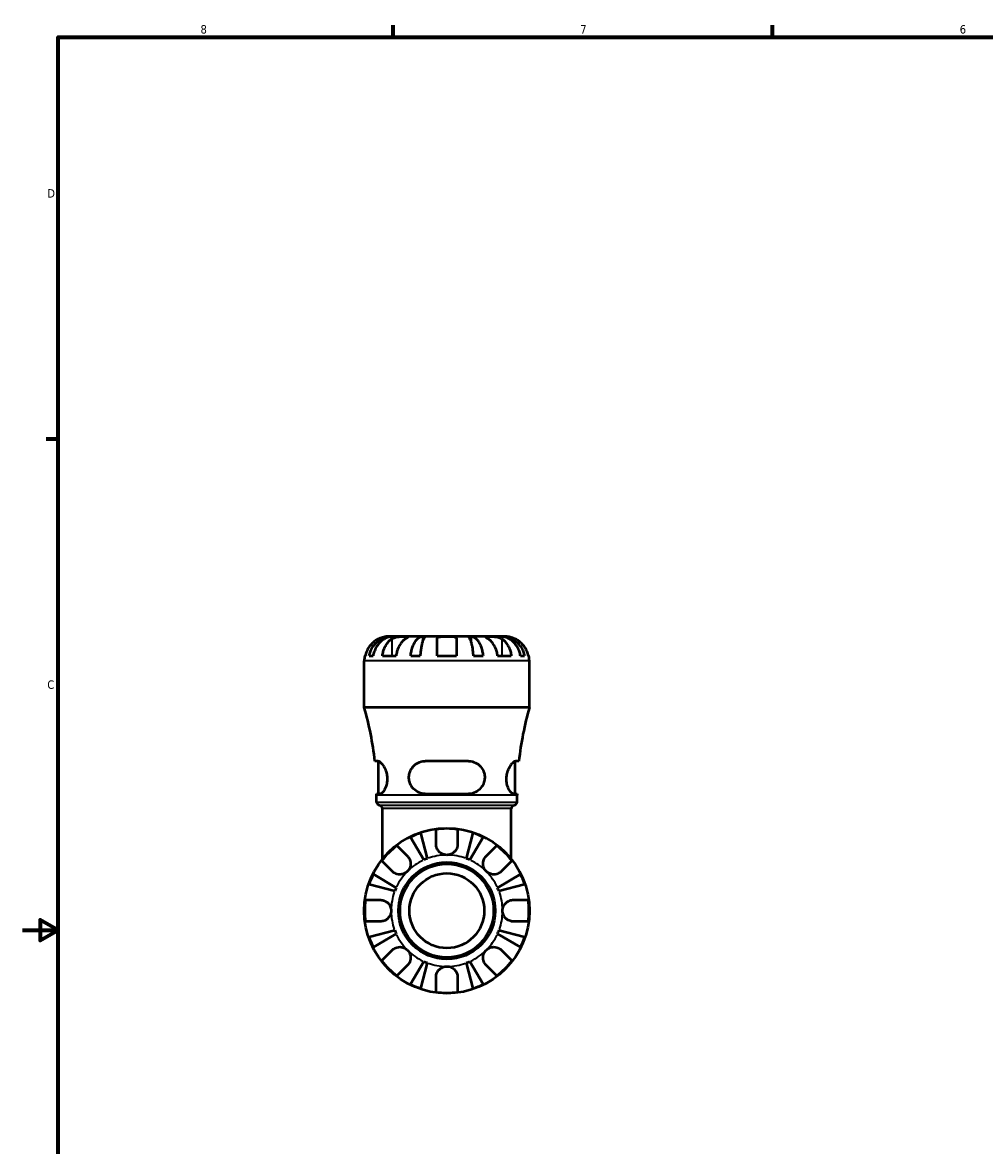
# Model space of a CAD drawing. Header units: inches. Extents: x 0.1 to 36.2, y -4.8 to 24.8.
# Tile 4 of 12: x 0.1 to 10.9, y 8.6 to 21.2. Entities that reach past the tile are written whole.
import ezdxf

# ---------------------------------------------------------------- set-up
doc = ezdxf.new("R2010")
doc.units = ezdxf.units.IN
doc.header["$MEASUREMENT"] = 0
for name, color, linetype, lineweight in [('Border (ANSI)', 7, 'Continuous', 70), ('Visible (ANSI)', 7, 'Continuous', 50), ('Visible Narrow (ANSI)', 7, 'Continuous', 35)]:
    doc.layers.add(name, color=color, linetype=linetype, lineweight=lineweight)
doc.styles.add('Note Text (ANSI)', font='tahoma.ttf')

# ---------------------------------------------------------------- blocks, each defined once
blk = doc.blocks.new('Borders Default Border')
at = {"layer": 'Border (ANSI)'}
for p, q in [((4.25, 21), (4.25, 21.134)), ((8.5, 21), (8.5, 21.134)), ((0.5, 16.5), (0.366, 16.5))]:
    blk.add_line(p, q, dxfattribs=at)
at = {"layer": 'Border (ANSI)', "flags": 128}
for points in [[(0.5, 1), (0.5, 21), (33.5, 21), (33.5, 1), (0.5, 1)], [(0.1, 11), (0.5, 11), (0.3, 11.115), (0.3, 10.885), (0.5, 11)]]:
    blk.add_lwpolyline(points, dxfattribs=at)
at = {"layer": 'Border (ANSI)', "color": 5, "true_color": 0x0000ff, "char_height": 0.0945, "attachment_point": 7, "style": 'Note Text (ANSI)'}
for s, insert in [('8', (2.094, 21.038)), ('7', (6.346, 21.04)), ('6', (10.595, 21.038)), ('D', (0.378, 19.203)), ('C', (0.378, 13.701))]:
    blk.add_mtext(s, dxfattribs=dict(at, insert=insert))

msp = doc.modelspace()

# ---------------------------------------------------------------- linework, layer by layer
at = {"layer": 'Visible (ANSI)'}
for p, q in [((4.239, 14.288), (4.197, 14.288)), ((4.239, 14.288), (4.239, 14.288)), ((4.255, 14.288), (4.239, 14.288)), ((4.389, 14.288), (4.255, 14.288)), ((4.582, 14.288), (4.389, 14.288)), ((4.582, 14.288), (4.582, 14.24)), ((4.621, 14.288), (4.582, 14.288)), ((4.852, 14.288), (4.621, 14.288)), ((4.744, 14.072), (4.744, 14.262)), ((5.083, 14.288), (4.852, 14.288)), ((4.96, 14.262), (4.96, 14.072)), ((5.122, 14.288), (5.083, 14.288)), ((5.315, 14.288), (5.122, 14.288)), ((5.122, 14.288), (5.122, 14.24)), ((5.448, 14.288), (5.315, 14.288)), ((5.464, 14.288), (5.448, 14.288)), ((5.506, 14.288), (5.464, 14.288)), ((5.464, 14.288), (5.464, 14.288)), ((3.927, 13.495), (3.927, 14.018)), ((3.932, 14.072), (3.939, 14.072)), ((3.982, 14.072), (4.026, 14.072)), ((4.13, 14.072), (4.283, 14.072)), ((4.447, 14.072), (4.554, 14.072)), ((4.744, 14.072), (4.96, 14.072)), ((5.149, 14.072), (5.257, 14.072)), ((5.421, 14.072), (5.574, 14.072)), ((5.677, 14.072), (5.722, 14.072)), ((5.765, 14.072), (5.771, 14.072)), ((5.777, 13.495), (5.777, 14.018)), ((5.777, 13.495), (3.927, 13.495)), ((4.082, 12.893), (4.045, 12.893)), ((4.087, 12.527), (4.087, 12.893)), ((5.093, 12.893), (4.611, 12.893)), ((5.617, 12.527), (5.617, 12.893)), ((5.659, 12.893), (5.622, 12.893)), ((4.066, 12.527), (4.103, 12.527)), ((4.066, 12.435), (4.066, 12.512)), ((4.611, 12.527), (5.093, 12.527)), ((5.6, 12.527), (5.638, 12.527)), ((5.638, 12.435), (5.638, 12.512)), ((4.13, 11.797), (4.13, 12.361)), ((5.573, 11.797), (5.573, 12.361)), ((4.558, 12.089), (4.633, 11.803)), ((4.731, 11.963), (4.731, 12.129)), ((4.972, 12.129), (4.972, 11.963)), ((5.071, 11.803), (5.145, 12.089)), ((4.293, 11.948), (4.411, 11.83)), ((4.594, 11.787), (4.444, 12.042)), ((5.26, 12.042), (5.11, 11.787)), ((5.293, 11.83), (5.411, 11.948)), ((4.24, 11.66), (4.123, 11.778)), ((5.581, 11.778), (5.463, 11.66)), ((4.029, 11.627), (4.284, 11.476)), ((5.42, 11.476), (5.675, 11.627)), ((4.268, 11.438), (3.981, 11.512)), ((5.723, 11.512), (5.436, 11.438)), ((3.941, 11.339), (4.107, 11.339)), ((5.596, 11.339), (5.763, 11.339)), ((4.107, 11.098), (3.941, 11.098)), ((5.763, 11.098), (5.596, 11.098)), ((3.981, 10.925), (4.268, 10.999)), ((4.284, 10.96), (4.029, 10.81)), ((5.675, 10.81), (5.42, 10.96)), ((5.436, 10.999), (5.723, 10.925)), ((4.123, 10.659), (4.24, 10.777)), ((5.463, 10.777), (5.581, 10.659)), ((4.411, 10.607), (4.293, 10.489)), ((4.444, 10.395), (4.594, 10.65)), ((4.633, 10.634), (4.558, 10.348)), ((5.145, 10.348), (5.071, 10.634)), ((5.11, 10.65), (5.26, 10.395)), ((5.411, 10.489), (5.293, 10.607)), ((4.731, 10.307), (4.731, 10.474)), ((4.972, 10.474), (4.972, 10.307))]:
    msp.add_line(p, q, dxfattribs=at)
for radius in [0.925, 0.542, 0.524, 0.419]:
    msp.add_circle((4.852, 11.218), radius, dxfattribs=at)
for centre, radius, start, end in [((4.197, 14.018), 0.27, 168.463, 180), ((5.506, 14.018), 0.27, 0, 11.537), ((0.516, 12.512), 3.55, 6.1678, 16.0716), ((9.188, 12.512), 3.55, 163.9284, 173.8322), ((0.516, 12.512), 3.55, 0, 0.2403), ((9.188, 12.512), 3.55, 179.7597, 180), ((4.103, 12.435), 0.037, 180, 262.8192), ((4.093, 12.361), 0.037, 0, 82.8192), ((5.61, 12.361), 0.037, 97.1808, 180), ((5.601, 12.435), 0.037, 277.1808, 0), ((4.852, 11.218), 0.919, 108.6218, 116.3782), ((4.852, 11.218), 0.919, 82.4704, 97.5296), ((4.852, 11.218), 0.919, 63.6218, 71.3782), ((4.852, 11.218), 0.919, 127.4704, 142.5296), ((4.852, 11.218), 0.919, 37.4704, 52.5296), ((4.852, 11.218), 0.624, 110.5764, 114.4236), ((4.852, 11.218), 0.624, 65.5764, 69.4236), ((4.852, 11.218), 0.919, 153.6218, 161.3782), ((4.852, 11.218), 0.919, 18.6218, 26.3782), ((4.852, 11.218), 0.624, 155.5764, 159.4236), ((4.852, 11.218), 0.624, 20.5764, 24.4236), ((4.852, 11.218), 0.919, 172.4704, 187.5296), ((4.852, 11.218), 0.919, 352.4704, 7.5296), ((4.852, 11.218), 0.624, 200.5764, 204.4236), ((4.852, 11.218), 0.624, 335.5764, 339.4236), ((4.852, 11.218), 0.919, 198.6218, 206.3782), ((4.852, 11.218), 0.919, 333.6218, 341.3782), ((4.852, 11.218), 0.919, 217.4704, 232.5296), ((4.852, 11.218), 0.624, 245.5764, 249.4236), ((4.852, 11.218), 0.624, 290.5764, 294.4236), ((4.852, 11.218), 0.919, 307.4704, 322.5296), ((4.852, 11.218), 0.919, 243.6218, 251.3782), ((4.852, 11.218), 0.919, 288.6218, 296.3782), ((4.852, 11.218), 0.919, 262.4704, 277.5296)]:
    msp.add_arc(centre, radius, start, end, dxfattribs=at)
for points, knots in [([(4.089, 14.262), (4.077, 14.257), (4.065, 14.25), (4.039, 14.233), (4.025, 14.221), (4.001, 14.197), (3.989, 14.183), (3.969, 14.153), (3.96, 14.137), (3.948, 14.106), (3.942, 14.089), (3.939, 14.072)], [3.3710401, 3.3710401, 3.3710401, 3.3710401, 3.4664759, 3.4664759, 3.5945092, 3.5945092, 3.7217811, 3.7217811, 3.849053, 3.849053, 3.9723605, 3.9723605, 3.9723605, 3.9723605]), ([(3.982, 14.072), (3.985, 14.089), (3.99, 14.106), (4.003, 14.137), (4.011, 14.153), (4.03, 14.183), (4.042, 14.197), (4.065, 14.221), (4.078, 14.233), (4.108, 14.253), (4.124, 14.261), (4.154, 14.274), (4.171, 14.28), (4.205, 14.287), (4.223, 14.288), (4.239, 14.288)], [0.1303364, 0.1303364, 0.1303364, 0.1303364, 0.2540584, 0.2540584, 0.381276, 0.381276, 0.5084936, 0.5084936, 0.6360304, 0.6360304, 0.7635673, 0.7635673, 0.8915914, 0.8915914, 1.0196155, 1.0196155, 1.0196155, 1.0196155]), ([(4.255, 14.288), (4.241, 14.288), (4.225, 14.287), (4.194, 14.28), (4.179, 14.274), (4.152, 14.261), (4.138, 14.253), (4.112, 14.233), (4.1, 14.221), (4.08, 14.197), (4.069, 14.183), (4.052, 14.153), (4.045, 14.137), (4.034, 14.106), (4.029, 14.089), (4.026, 14.072)], [3.0637484, 3.0637484, 3.0637484, 3.0637484, 3.1917725, 3.1917725, 3.3197966, 3.3197966, 3.4473335, 3.4473335, 3.5748703, 3.5748703, 3.7020879, 3.7020879, 3.8293055, 3.8293055, 3.9530275, 3.9530275, 3.9530275, 3.9530275]), ([(4.197, 14.288), (4.197, 14.288), (4.196, 14.288), (4.192, 14.288), (4.189, 14.288), (4.178, 14.288), (4.169, 14.287), (4.151, 14.284), (4.142, 14.282), (4.124, 14.276), (4.114, 14.273), (4.1, 14.267), (4.094, 14.265), (4.089, 14.262)], [0, 0, 0, 0, 0.06597, 0.06597, 0.1359358, 0.1359358, 0.2409878, 0.2409878, 0.3202403, 0.3202403, 0.3982759, 0.3982759, 0.4425376, 0.4425376, 0.4425376, 0.4425376]), ([(4.13, 14.072), (4.132, 14.089), (4.136, 14.106), (4.145, 14.137), (4.151, 14.153), (4.165, 14.183), (4.174, 14.197), (4.19, 14.221), (4.2, 14.233), (4.219, 14.25), (4.228, 14.257), (4.236, 14.262)], [0.1303408, 0.1303408, 0.1303408, 0.1303408, 0.2536482, 0.2536482, 0.3809202, 0.3809202, 0.5081921, 0.5081921, 0.6362254, 0.6362254, 0.7316612, 0.7316612, 0.7316612, 0.7316612]), ([(4.236, 14.262), (4.238, 14.264), (4.241, 14.266), (4.249, 14.27), (4.255, 14.273), (4.268, 14.277), (4.275, 14.279), (4.292, 14.284), (4.303, 14.285), (4.328, 14.288), (4.341, 14.288), (4.367, 14.289), (4.379, 14.288), (4.389, 14.288)], [-0.4426933, -0.4426933, -0.4426933, -0.4426933, -0.4134358, -0.4134358, -0.356428, -0.356428, -0.2966362, -0.2966362, -0.2128548, -0.2128548, -0.1090118, -0.1090118, 0, 0, 0, 0]), ([(4.389, 14.262), (4.381, 14.257), (4.372, 14.25), (4.353, 14.233), (4.343, 14.221), (4.327, 14.197), (4.318, 14.183), (4.304, 14.153), (4.298, 14.137), (4.289, 14.106), (4.285, 14.089), (4.283, 14.072)], [3.3710401, 3.3710401, 3.3710401, 3.3710401, 3.4664759, 3.4664759, 3.5945092, 3.5945092, 3.7217811, 3.7217811, 3.849053, 3.849053, 3.9723605, 3.9723605, 3.9723605, 3.9723605]), ([(4.389, 14.288), (4.395, 14.288), (4.4, 14.288), (4.408, 14.288), (4.412, 14.288), (4.419, 14.288), (4.421, 14.287), (4.421, 14.285), (4.419, 14.283), (4.414, 14.279), (4.411, 14.277), (4.404, 14.272), (4.4, 14.27), (4.393, 14.265), (4.391, 14.264), (4.389, 14.262)], [0, 0, 0, 0, 0.0605809, 0.0605809, 0.1253161, 0.1253161, 0.2148329, 0.2148329, 0.2996129, 0.2996129, 0.3587788, 0.3587788, 0.416121, 0.416121, 0.4421601, 0.4421601, 0.4421601, 0.4421601]), ([(4.447, 14.072), (4.449, 14.089), (4.452, 14.106), (4.458, 14.137), (4.462, 14.153), (4.473, 14.183), (4.479, 14.197), (4.491, 14.221), (4.498, 14.233), (4.513, 14.253), (4.521, 14.261), (4.537, 14.274), (4.546, 14.28), (4.564, 14.287), (4.574, 14.288), (4.582, 14.288)], [0.1303364, 0.1303364, 0.1303364, 0.1303364, 0.2540584, 0.2540584, 0.381276, 0.381276, 0.5084936, 0.5084936, 0.6360304, 0.6360304, 0.7635673, 0.7635673, 0.8915914, 0.8915914, 1.0196155, 1.0196155, 1.0196155, 1.0196155]), ([(4.621, 14.288), (4.617, 14.288), (4.612, 14.287), (4.603, 14.28), (4.599, 14.274), (4.591, 14.261), (4.587, 14.253), (4.579, 14.233), (4.576, 14.221), (4.57, 14.197), (4.567, 14.183), (4.562, 14.153), (4.56, 14.137), (4.556, 14.106), (4.555, 14.089), (4.554, 14.072)], [3.0637484, 3.0637484, 3.0637484, 3.0637484, 3.1917725, 3.1917725, 3.3197966, 3.3197966, 3.4473335, 3.4473335, 3.5748703, 3.5748703, 3.7020879, 3.7020879, 3.8293055, 3.8293055, 3.9530275, 3.9530275, 3.9530275, 3.9530275]), ([(4.744, 14.262), (4.744, 14.264), (4.744, 14.266), (4.745, 14.271), (4.746, 14.273), (4.75, 14.277), (4.753, 14.279), (4.762, 14.284), (4.769, 14.285), (4.786, 14.288), (4.798, 14.288), (4.823, 14.289), (4.838, 14.288), (4.852, 14.288)], [-0.4398235, -0.4398235, -0.4398235, -0.4398235, -0.4063078, -0.4063078, -0.353671, -0.353671, -0.2963084, -0.2963084, -0.2119376, -0.2119376, -0.1088504, -0.1088504, 0, 0, 0, 0]), ([(4.852, 14.288), (4.861, 14.288), (4.869, 14.288), (4.887, 14.288), (4.896, 14.288), (4.917, 14.288), (4.928, 14.287), (4.942, 14.283), (4.947, 14.281), (4.954, 14.277), (4.956, 14.275), (4.959, 14.27), (4.96, 14.267), (4.96, 14.264), (4.96, 14.263), (4.96, 14.262)], [-1.9083114, -1.9083114, -1.9083114, -1.9083114, -1.8410665, -1.8410665, -1.767715, -1.767715, -1.6603296, -1.6603296, -1.5872685, -1.5872685, -1.5326102, -1.5326102, -1.476028, -1.476028, -1.4636078, -1.4636078, -1.4636078, -1.4636078]), ([(5.149, 14.072), (5.149, 14.089), (5.147, 14.106), (5.144, 14.137), (5.142, 14.153), (5.137, 14.183), (5.134, 14.197), (5.128, 14.221), (5.124, 14.233), (5.117, 14.253), (5.113, 14.261), (5.105, 14.274), (5.101, 14.28), (5.092, 14.287), (5.087, 14.288), (5.083, 14.288)], [0.1303364, 0.1303364, 0.1303364, 0.1303364, 0.2540584, 0.2540584, 0.381276, 0.381276, 0.5084936, 0.5084936, 0.6360304, 0.6360304, 0.7635673, 0.7635673, 0.8915914, 0.8915914, 1.0196155, 1.0196155, 1.0196155, 1.0196155]), ([(5.122, 14.288), (5.13, 14.288), (5.139, 14.287), (5.158, 14.28), (5.167, 14.274), (5.182, 14.261), (5.191, 14.253), (5.206, 14.233), (5.213, 14.221), (5.225, 14.197), (5.231, 14.183), (5.241, 14.153), (5.246, 14.137), (5.252, 14.106), (5.255, 14.089), (5.257, 14.072)], [3.0637481, 3.0637481, 3.0637481, 3.0637481, 3.1917723, 3.1917723, 3.3197964, 3.3197964, 3.4473332, 3.4473332, 3.57487, 3.57487, 3.7020877, 3.7020877, 3.8293053, 3.8293053, 3.9530272, 3.9530272, 3.9530272, 3.9530272]), ([(5.315, 14.262), (5.312, 14.264), (5.31, 14.266), (5.303, 14.27), (5.299, 14.273), (5.292, 14.277), (5.289, 14.279), (5.284, 14.284), (5.283, 14.285), (5.283, 14.288), (5.286, 14.288), (5.297, 14.289), (5.305, 14.288), (5.315, 14.288)], [-0.4426933, -0.4426933, -0.4426933, -0.4426933, -0.4134358, -0.4134358, -0.356428, -0.356428, -0.2966362, -0.2966362, -0.2128548, -0.2128548, -0.1090118, -0.1090118, 0, 0, 0, 0]), ([(5.315, 14.288), (5.32, 14.288), (5.326, 14.288), (5.34, 14.288), (5.348, 14.288), (5.367, 14.288), (5.379, 14.287), (5.402, 14.285), (5.412, 14.283), (5.43, 14.279), (5.437, 14.277), (5.45, 14.272), (5.455, 14.27), (5.463, 14.265), (5.465, 14.264), (5.468, 14.262)], [0, 0, 0, 0, 0.0605809, 0.0605809, 0.1253161, 0.1253161, 0.2148329, 0.2148329, 0.2996129, 0.2996129, 0.3587788, 0.3587788, 0.416121, 0.416121, 0.4421601, 0.4421601, 0.4421601, 0.4421601]), ([(5.421, 14.072), (5.419, 14.089), (5.415, 14.106), (5.406, 14.137), (5.4, 14.153), (5.385, 14.183), (5.377, 14.197), (5.36, 14.221), (5.35, 14.233), (5.331, 14.25), (5.323, 14.257), (5.315, 14.262)], [0.1303408, 0.1303408, 0.1303408, 0.1303408, 0.2536482, 0.2536482, 0.3809202, 0.3809202, 0.5081921, 0.5081921, 0.6362254, 0.6362254, 0.7316612, 0.7316612, 0.7316612, 0.7316612]), ([(5.677, 14.072), (5.674, 14.089), (5.67, 14.106), (5.659, 14.137), (5.652, 14.153), (5.634, 14.183), (5.624, 14.197), (5.604, 14.221), (5.592, 14.233), (5.565, 14.253), (5.551, 14.261), (5.525, 14.274), (5.509, 14.28), (5.478, 14.287), (5.463, 14.288), (5.448, 14.288)], [0.1303364, 0.1303364, 0.1303364, 0.1303364, 0.2540584, 0.2540584, 0.381276, 0.381276, 0.5084936, 0.5084936, 0.6360304, 0.6360304, 0.7635673, 0.7635673, 0.8915914, 0.8915914, 1.0196155, 1.0196155, 1.0196155, 1.0196155]), ([(5.464, 14.288), (5.481, 14.288), (5.498, 14.287), (5.533, 14.28), (5.55, 14.274), (5.58, 14.261), (5.596, 14.253), (5.625, 14.233), (5.639, 14.221), (5.662, 14.197), (5.673, 14.183), (5.693, 14.153), (5.701, 14.137), (5.713, 14.106), (5.718, 14.089), (5.722, 14.072)], [3.0637484, 3.0637484, 3.0637484, 3.0637484, 3.1917725, 3.1917725, 3.3197966, 3.3197966, 3.4473335, 3.4473335, 3.5748703, 3.5748703, 3.7020879, 3.7020879, 3.8293055, 3.8293055, 3.9530275, 3.9530275, 3.9530275, 3.9530275]), ([(5.468, 14.262), (5.476, 14.257), (5.484, 14.25), (5.503, 14.233), (5.513, 14.221), (5.53, 14.197), (5.538, 14.183), (5.553, 14.153), (5.559, 14.137), (5.568, 14.106), (5.572, 14.089), (5.574, 14.072)], [3.3710401, 3.3710401, 3.3710401, 3.3710401, 3.4664759, 3.4664759, 3.5945092, 3.5945092, 3.7217811, 3.7217811, 3.849053, 3.849053, 3.9723605, 3.9723605, 3.9723605, 3.9723605]), ([(5.615, 14.262), (5.611, 14.264), (5.606, 14.266), (5.596, 14.271), (5.589, 14.273), (5.576, 14.277), (5.569, 14.279), (5.553, 14.284), (5.545, 14.285), (5.527, 14.288), (5.52, 14.288), (5.509, 14.289), (5.506, 14.288), (5.506, 14.288)], [-0.4398235, -0.4398235, -0.4398235, -0.4398235, -0.4063078, -0.4063078, -0.353671, -0.353671, -0.2963084, -0.2963084, -0.2119376, -0.2119376, -0.1088504, -0.1088504, 0, 0, 0, 0]), ([(5.765, 14.072), (5.761, 14.089), (5.756, 14.106), (5.743, 14.137), (5.735, 14.153), (5.715, 14.183), (5.703, 14.197), (5.679, 14.221), (5.665, 14.233), (5.638, 14.25), (5.626, 14.257), (5.615, 14.262)], [0.1303408, 0.1303408, 0.1303408, 0.1303408, 0.2536482, 0.2536482, 0.3809202, 0.3809202, 0.5081921, 0.5081921, 0.6362254, 0.6362254, 0.7316612, 0.7316612, 0.7316612, 0.7316612]), ([(4.082, 12.893), (4.085, 12.893), (4.088, 12.893), (4.1, 12.888), (4.11, 12.879), (4.132, 12.855), (4.143, 12.839), (4.162, 12.802), (4.17, 12.781), (4.18, 12.743), (4.182, 12.725), (4.184, 12.69), (4.184, 12.674), (4.179, 12.638), (4.174, 12.62), (4.16, 12.583), (4.151, 12.567), (4.131, 12.541), (4.121, 12.532), (4.109, 12.527), (4.106, 12.527), (4.103, 12.527)], [-1.663397, -1.663397, -1.663397, -1.663397, -1.589671, -1.589671, -1.392341, -1.392341, -1.192246, -1.192246, -1.011713, -1.011713, -0.875366, -0.875366, -0.745545, -0.745545, -0.587002, -0.587002, -0.39013, -0.39013, -0.185771, -0.185771, -0.114443, -0.114443, -0.114443, -0.114443]), ([(4.611, 12.527), (4.604, 12.527), (4.597, 12.527), (4.566, 12.531), (4.544, 12.538), (4.501, 12.561), (4.481, 12.578), (4.453, 12.615), (4.443, 12.633), (4.432, 12.669), (4.428, 12.686), (4.427, 12.72), (4.429, 12.738), (4.438, 12.775), (4.447, 12.795), (4.473, 12.834), (4.492, 12.852), (4.535, 12.878), (4.558, 12.887), (4.591, 12.893), (4.601, 12.893), (4.611, 12.893)], [-1.648207, -1.648207, -1.648207, -1.648207, -1.590103, -1.590103, -1.400608, -1.400608, -1.192684, -1.192684, -1.029837, -1.029837, -0.899018, -0.899018, -0.764732, -0.764732, -0.595743, -0.595743, -0.37927, -0.37927, -0.178857, -0.178857, -0.100306, -0.100306, -0.100306, -0.100306]), ([(5.093, 12.893), (5.102, 12.893), (5.111, 12.893), (5.144, 12.888), (5.167, 12.879), (5.208, 12.855), (5.226, 12.839), (5.253, 12.802), (5.263, 12.781), (5.274, 12.743), (5.276, 12.725), (5.276, 12.69), (5.273, 12.674), (5.262, 12.638), (5.253, 12.62), (5.228, 12.583), (5.21, 12.567), (5.168, 12.541), (5.144, 12.532), (5.11, 12.527), (5.102, 12.527), (5.093, 12.527)], [-1.663397, -1.663397, -1.663397, -1.663397, -1.589671, -1.589671, -1.392341, -1.392341, -1.192246, -1.192246, -1.011713, -1.011713, -0.875366, -0.875366, -0.745545, -0.745545, -0.587002, -0.587002, -0.39013, -0.39013, -0.185771, -0.185771, -0.114443, -0.114443, -0.114443, -0.114443]), ([(5.6, 12.527), (5.598, 12.527), (5.596, 12.527), (5.585, 12.531), (5.576, 12.538), (5.556, 12.561), (5.546, 12.578), (5.531, 12.615), (5.526, 12.633), (5.52, 12.669), (5.519, 12.686), (5.521, 12.72), (5.523, 12.738), (5.532, 12.775), (5.539, 12.795), (5.558, 12.834), (5.57, 12.852), (5.592, 12.878), (5.603, 12.887), (5.615, 12.893), (5.619, 12.893), (5.622, 12.893)], [-1.648207, -1.648207, -1.648207, -1.648207, -1.590103, -1.590103, -1.400608, -1.400608, -1.192684, -1.192684, -1.029837, -1.029837, -0.899018, -0.899018, -0.764732, -0.764732, -0.595743, -0.595743, -0.37927, -0.37927, -0.178857, -0.178857, -0.100306, -0.100306, -0.100306, -0.100306]), ([(4.852, 11.842), (4.842, 11.842), (4.832, 11.844), (4.813, 11.848), (4.803, 11.852), (4.78, 11.865), (4.768, 11.875), (4.752, 11.895), (4.746, 11.904), (4.739, 11.919), (4.737, 11.925), (4.734, 11.937), (4.733, 11.943), (4.732, 11.953), (4.731, 11.958), (4.731, 11.963)], [0, 0, 0, 0, 0.0739706, 0.0739706, 0.1553558, 0.1553558, 0.272926, 0.272926, 0.3523339, 0.3523339, 0.4033426, 0.4033426, 0.4503677, 0.4503677, 0.4901207, 0.4901207, 0.4901207, 0.4901207]), ([(4.972, 11.963), (4.972, 11.963), (4.972, 11.962), (4.972, 11.955), (4.972, 11.949), (4.97, 11.937), (4.968, 11.931), (4.964, 11.919), (4.961, 11.912), (4.952, 11.895), (4.944, 11.885), (4.924, 11.866), (4.912, 11.857), (4.883, 11.846), (4.868, 11.842), (4.852, 11.842)], [-0.4957971, -0.4957971, -0.4957971, -0.4957971, -0.4929032, -0.4929032, -0.4382918, -0.4382918, -0.3907092, -0.3907092, -0.333219, -0.333219, -0.2348647, -0.2348647, -0.1213705, -0.1213705, 0, 0, 0, 0]), ([(4.411, 11.83), (4.414, 11.827), (4.417, 11.823), (4.424, 11.814), (4.429, 11.807), (4.436, 11.793), (4.439, 11.785), (4.445, 11.766), (4.446, 11.755), (4.446, 11.728), (4.443, 11.713), (4.431, 11.684), (4.422, 11.671), (4.411, 11.66)], [-0.4928721, -0.4928721, -0.4928721, -0.4928721, -0.4551367, -0.4551367, -0.3918022, -0.3918022, -0.3264501, -0.3264501, -0.2361808, -0.2361808, -0.121278, -0.121278, 0, 0, 0, 0]), ([(5.293, 11.66), (5.287, 11.666), (5.282, 11.672), (5.272, 11.687), (5.268, 11.695), (5.261, 11.716), (5.258, 11.729), (5.258, 11.754), (5.259, 11.766), (5.265, 11.786), (5.268, 11.793), (5.275, 11.808), (5.279, 11.814), (5.287, 11.824), (5.29, 11.827), (5.293, 11.83)], [0, 0, 0, 0, 0.0649002, 0.0649002, 0.1342346, 0.1342346, 0.2334593, 0.2334593, 0.3268314, 0.3268314, 0.3920812, 0.3920812, 0.4555741, 0.4555741, 0.4925727, 0.4925727, 0.4925727, 0.4925727]), ([(4.411, 11.66), (4.405, 11.654), (4.398, 11.648), (4.383, 11.639), (4.375, 11.635), (4.354, 11.627), (4.341, 11.625), (4.316, 11.624), (4.304, 11.626), (4.285, 11.631), (4.277, 11.634), (4.263, 11.642), (4.256, 11.646), (4.247, 11.654), (4.243, 11.657), (4.24, 11.66)], [0, 0, 0, 0, 0.0649002, 0.0649002, 0.1342346, 0.1342346, 0.2334593, 0.2334593, 0.3268314, 0.3268314, 0.3920812, 0.3920812, 0.4555741, 0.4555741, 0.4925727, 0.4925727, 0.4925727, 0.4925727]), ([(5.463, 11.66), (5.46, 11.657), (5.457, 11.654), (5.447, 11.646), (5.441, 11.642), (5.426, 11.634), (5.419, 11.631), (5.4, 11.626), (5.388, 11.624), (5.361, 11.625), (5.346, 11.628), (5.318, 11.64), (5.304, 11.648), (5.293, 11.66)], [-0.4928721, -0.4928721, -0.4928721, -0.4928721, -0.4551367, -0.4551367, -0.3918022, -0.3918022, -0.3264501, -0.3264501, -0.2361808, -0.2361808, -0.121278, -0.121278, 0, 0, 0, 0]), ([(4.107, 11.339), (4.112, 11.339), (4.117, 11.339), (4.13, 11.337), (4.137, 11.335), (4.152, 11.331), (4.159, 11.328), (4.177, 11.318), (4.186, 11.311), (4.204, 11.291), (4.213, 11.279), (4.225, 11.25), (4.228, 11.234), (4.228, 11.218)], [-0.4934501, -0.4934501, -0.4934501, -0.4934501, -0.4521019, -0.4521019, -0.3912912, -0.3912912, -0.3271404, -0.3271404, -0.2360274, -0.2360274, -0.1212991, -0.1212991, 0, 0, 0, 0]), ([(5.476, 11.218), (5.476, 11.227), (5.477, 11.236), (5.481, 11.254), (5.484, 11.263), (5.495, 11.285), (5.504, 11.298), (5.524, 11.315), (5.533, 11.321), (5.55, 11.33), (5.557, 11.333), (5.572, 11.337), (5.579, 11.338), (5.59, 11.339), (5.593, 11.339), (5.596, 11.339)], [-2.1133292, -2.1133292, -2.1133292, -2.1133292, -2.0466916, -2.0466916, -1.9751602, -1.9751602, -1.8558215, -1.8558215, -1.7716513, -1.7716513, -1.7101269, -1.7101269, -1.6476957, -1.6476957, -1.6212134, -1.6212134, -1.6212134, -1.6212134]), ([(4.228, 11.218), (4.228, 11.21), (4.227, 11.201), (4.223, 11.183), (4.22, 11.174), (4.209, 11.152), (4.2, 11.139), (4.18, 11.122), (4.171, 11.115), (4.154, 11.107), (4.147, 11.104), (4.132, 11.1), (4.124, 11.099), (4.114, 11.098), (4.111, 11.098), (4.107, 11.098)], [-2.1133292, -2.1133292, -2.1133292, -2.1133292, -2.0466916, -2.0466916, -1.9751602, -1.9751602, -1.8558215, -1.8558215, -1.7716513, -1.7716513, -1.7101269, -1.7101269, -1.6476957, -1.6476957, -1.6212134, -1.6212134, -1.6212134, -1.6212134]), ([(5.596, 11.098), (5.591, 11.098), (5.586, 11.098), (5.574, 11.1), (5.567, 11.101), (5.552, 11.106), (5.544, 11.109), (5.527, 11.119), (5.518, 11.126), (5.499, 11.146), (5.491, 11.158), (5.479, 11.187), (5.476, 11.203), (5.476, 11.218)], [-0.4934501, -0.4934501, -0.4934501, -0.4934501, -0.4521019, -0.4521019, -0.3912912, -0.3912912, -0.3271404, -0.3271404, -0.2360274, -0.2360274, -0.1212991, -0.1212991, 0, 0, 0, 0]), ([(4.24, 10.777), (4.243, 10.78), (4.247, 10.783), (4.256, 10.791), (4.263, 10.795), (4.277, 10.803), (4.285, 10.806), (4.304, 10.811), (4.316, 10.813), (4.343, 10.812), (4.357, 10.809), (4.386, 10.797), (4.399, 10.789), (4.411, 10.777)], [-0.4928721, -0.4928721, -0.4928721, -0.4928721, -0.4551367, -0.4551367, -0.3918022, -0.3918022, -0.3264501, -0.3264501, -0.2361808, -0.2361808, -0.121278, -0.121278, 0, 0, 0, 0]), ([(4.411, 10.777), (4.417, 10.771), (4.422, 10.765), (4.432, 10.75), (4.436, 10.742), (4.443, 10.721), (4.446, 10.708), (4.446, 10.683), (4.445, 10.671), (4.439, 10.651), (4.436, 10.644), (4.429, 10.629), (4.424, 10.623), (4.417, 10.613), (4.414, 10.61), (4.411, 10.607)], [0, 0, 0, 0, 0.0649002, 0.0649002, 0.1342346, 0.1342346, 0.2334593, 0.2334593, 0.3268314, 0.3268314, 0.3920812, 0.3920812, 0.4555741, 0.4555741, 0.4925727, 0.4925727, 0.4925727, 0.4925727]), ([(5.293, 10.607), (5.29, 10.61), (5.287, 10.614), (5.279, 10.623), (5.275, 10.63), (5.268, 10.644), (5.264, 10.652), (5.259, 10.671), (5.258, 10.682), (5.258, 10.709), (5.261, 10.724), (5.273, 10.753), (5.282, 10.766), (5.293, 10.777)], [-0.4928721, -0.4928721, -0.4928721, -0.4928721, -0.4551367, -0.4551367, -0.3918022, -0.3918022, -0.3264501, -0.3264501, -0.2361808, -0.2361808, -0.121278, -0.121278, 0, 0, 0, 0]), ([(5.293, 10.777), (5.299, 10.783), (5.306, 10.789), (5.321, 10.798), (5.329, 10.802), (5.349, 10.81), (5.362, 10.812), (5.387, 10.813), (5.399, 10.811), (5.419, 10.806), (5.427, 10.803), (5.441, 10.795), (5.447, 10.791), (5.457, 10.783), (5.46, 10.78), (5.463, 10.777)], [0, 0, 0, 0, 0.0649002, 0.0649002, 0.1342346, 0.1342346, 0.2334593, 0.2334593, 0.3268314, 0.3268314, 0.3920812, 0.3920812, 0.4555741, 0.4555741, 0.4925727, 0.4925727, 0.4925727, 0.4925727]), ([(4.731, 10.474), (4.731, 10.479), (4.732, 10.484), (4.733, 10.496), (4.735, 10.504), (4.74, 10.518), (4.743, 10.526), (4.752, 10.543), (4.76, 10.553), (4.779, 10.571), (4.792, 10.579), (4.82, 10.591), (4.836, 10.595), (4.852, 10.595)], [-0.4934501, -0.4934501, -0.4934501, -0.4934501, -0.4521019, -0.4521019, -0.3912912, -0.3912912, -0.3271404, -0.3271404, -0.2360274, -0.2360274, -0.1212991, -0.1212991, 0, 0, 0, 0]), ([(4.852, 10.595), (4.861, 10.595), (4.869, 10.594), (4.887, 10.59), (4.896, 10.587), (4.918, 10.576), (4.931, 10.566), (4.949, 10.546), (4.955, 10.537), (4.963, 10.521), (4.966, 10.514), (4.97, 10.499), (4.971, 10.491), (4.972, 10.48), (4.972, 10.477), (4.972, 10.474)], [-2.1133292, -2.1133292, -2.1133292, -2.1133292, -2.0466916, -2.0466916, -1.9751602, -1.9751602, -1.8558215, -1.8558215, -1.7716513, -1.7716513, -1.7101269, -1.7101269, -1.6476957, -1.6476957, -1.6212134, -1.6212134, -1.6212134, -1.6212134])]:
    msp.add_open_spline(points, degree=3, knots=knots, dxfattribs=at)
at = {"layer": 'Visible Narrow (ANSI)'}
for p, q in [((4.236, 14.253), (4.236, 14.082)), ((5.468, 14.253), (5.468, 14.082)), ((5.765, 14.018), (3.938, 14.018)), ((5.628, 12.512), (4.075, 12.512)), ((4.075, 12.435), (5.628, 12.435)), ((5.596, 12.398), (4.107, 12.398)), ((5.564, 12.361), (4.139, 12.361))]:
    msp.add_line(p, q, dxfattribs=at)
for start, end in [(91.0288, 109.5476), (70.4524, 88.9712), (115.4524, 133.9712), (46.0288, 64.5476), (136.0288, 154.5476), (25.4524, 43.9712), (160.4524, 178.9712), (1.0288, 19.5476), (181.0288, 199.5476), (340.4524, 358.9712), (205.4524, 223.9712), (316.0288, 334.5476), (226.0288, 244.5476), (295.4524, 313.9712), (250.4524, 268.9712), (271.0288, 289.5476)]:
    msp.add_arc((4.852, 11.218), 0.624, start, end, dxfattribs=at)

# ---------------------------------------------------------------- block references
msp.add_blockref('Borders Default Border', (0, 0))

doc.saveas('drawing.dxf')
